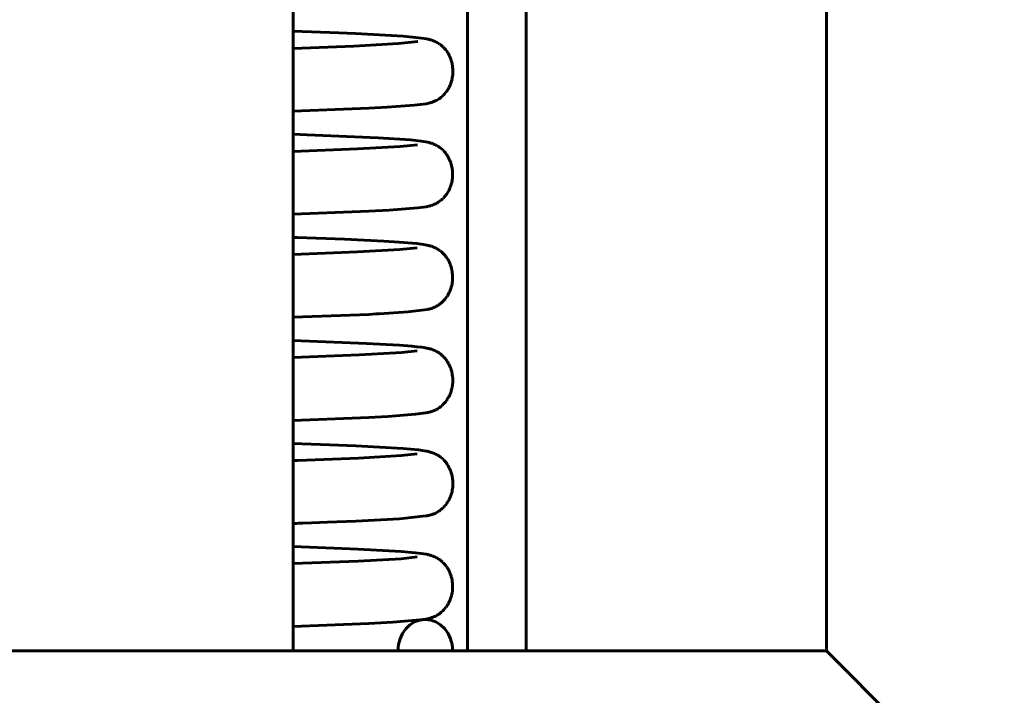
# Model space of a CAD drawing. Header units: millimetres. Extents: x 67 to 136, y 118 to 246.
# Tile 9 of 11: x 111 to 127, y 209 to 220. Entities that reach past the tile are written whole.
import ezdxf

# ---------------------------------------------------------------- set-up
doc = ezdxf.new("R2010")
doc.units = ezdxf.units.MM
doc.linetypes.add('K5LT_BASIC', pattern=[0])
doc.layers.add('Системный слой (1)', color=7, linetype='Continuous', true_color=0x6c6c6c)

# ---------------------------------------------------------------- blocks, each defined once
blk = doc.blocks.new('U8')
at = {"layer": 'Системный слой (1)', "color": 143, "linetype": 'K5LT_BASIC', "lineweight": 60, "true_color": 0x33acca}
for p, q in [((116.78, 215.063), (115.615, 215.109)), ((117.307, 215.033), (116.78, 215.063)), ((117.5, 215.018), (117.307, 215.033)), ((117.58, 215.01), (117.5, 215.018)), ((117.657, 215), (117.58, 215.01)), ((117.692, 214.995), (117.657, 215)), ((117.735, 214.988), (117.692, 214.995)), ((117.747, 214.985), (117.735, 214.988)), ((117.763, 214.981), (117.747, 214.985)), ((117.771, 214.98), (117.763, 214.981)), ((117.775, 214.979), (117.771, 214.98)), ((117.778, 214.978), (117.775, 214.979)), ((117.784, 214.976), (117.778, 214.978)), ((117.796, 214.973), (117.784, 214.976)), ((117.808, 214.969), (117.796, 214.973)), ((117.815, 214.967), (117.808, 214.969)), ((117.818, 214.966), (117.815, 214.967)), ((117.82, 214.965), (117.818, 214.966)), ((117.821, 214.965), (117.82, 214.965)), ((117.824, 214.964), (117.821, 214.965)), ((117.827, 214.963), (117.824, 214.964)), ((117.829, 214.962), (117.827, 214.963)), ((117.831, 214.961), (117.829, 214.962)), ((117.834, 214.96), (117.831, 214.961)), ((117.839, 214.959), (117.834, 214.96)), ((117.844, 214.956), (117.839, 214.959)), ((117.847, 214.955), (117.844, 214.956)), ((117.849, 214.955), (117.847, 214.955)), ((117.849, 214.954), (117.849, 214.955)), ((117.866, 214.947), (117.849, 214.954)), ((117.88, 214.941), (117.866, 214.947)), ((117.887, 214.937), (117.88, 214.941)), ((117.891, 214.935), (117.887, 214.937)), ((117.893, 214.934), (117.891, 214.935)), ((117.894, 214.933), (117.893, 214.934)), ((117.911, 214.924), (117.894, 214.933)), ((117.925, 214.915), (117.911, 214.924)), ((117.933, 214.91), (117.925, 214.915)), ((117.937, 214.907), (117.933, 214.91)), ((117.939, 214.906), (117.937, 214.907)), ((117.94, 214.905), (117.939, 214.906)), ((117.956, 214.894), (117.94, 214.905)), ((117.97, 214.883), (117.956, 214.894)), ((117.977, 214.877), (117.97, 214.883)), ((117.981, 214.874), (117.977, 214.877)), ((117.982, 214.872), (117.981, 214.874)), ((117.983, 214.871), (117.982, 214.872)), ((117.996, 214.859), (117.983, 214.871)), ((118.01, 214.846), (117.996, 214.859)), ((118.017, 214.838), (118.01, 214.846)), ((118.02, 214.835), (118.017, 214.838)), ((118.022, 214.833), (118.02, 214.835)), ((118.023, 214.832), (118.022, 214.833)), ((118.034, 214.819), (118.023, 214.832)), ((118.047, 214.802), (118.034, 214.819)), ((118.053, 214.793), (118.047, 214.802)), ((118.056, 214.789), (118.053, 214.793)), ((118.058, 214.787), (118.056, 214.789)), ((118.059, 214.786), (118.058, 214.787)), ((118.07, 214.769), (118.059, 214.786)), ((118.081, 214.749), (118.07, 214.769)), ((118.087, 214.739), (118.081, 214.749)), ((118.09, 214.734), (118.087, 214.739)), ((118.091, 214.731), (118.09, 214.734)), ((118.092, 214.73), (118.091, 214.731)), ((118.101, 214.71), (118.092, 214.73)), ((118.112, 214.686), (118.101, 214.71)), ((118.116, 214.674), (118.112, 214.686)), ((118.118, 214.668), (118.116, 214.674)), ((118.12, 214.665), (118.118, 214.668)), ((118.12, 214.663), (118.12, 214.665)), ((118.128, 214.64), (118.12, 214.663)), ((118.135, 214.614), (118.128, 214.64)), ((118.138, 214.601), (118.135, 214.614)), ((118.139, 214.594), (118.138, 214.601)), ((118.14, 214.591), (118.139, 214.594)), ((118.14, 214.589), (118.14, 214.591)), ((118.145, 214.564), (118.14, 214.589)), ((118.149, 214.537), (118.145, 214.564)), ((118.147, 214.389), (118.15, 214.414)), ((118.15, 214.524), (118.149, 214.537)), ((118.151, 214.517), (118.15, 214.524)), ((118.15, 214.414), (118.151, 214.437)), ((118.151, 214.514), (118.151, 214.517)), ((118.151, 214.512), (118.151, 214.514)), ((118.152, 214.487), (118.151, 214.512)), ((118.151, 214.437), (118.152, 214.438)), ((118.152, 214.461), (118.152, 214.487)), ((118.152, 214.448), (118.152, 214.461)), ((118.152, 214.441), (118.152, 214.448)), ((118.152, 214.438), (118.152, 214.441)), ((118.101, 214.238), (118.104, 214.243)), ((118.104, 214.243), (118.109, 214.255)), ((118.109, 214.255), (118.119, 214.279)), ((118.119, 214.279), (118.126, 214.3)), ((118.126, 214.302), (118.127, 214.305)), ((118.126, 214.3), (118.126, 214.302)), ((118.127, 214.305), (118.129, 214.311)), ((118.129, 214.311), (118.133, 214.323)), ((118.133, 214.323), (118.139, 214.347)), ((118.139, 214.347), (118.143, 214.366)), ((118.143, 214.368), (118.144, 214.371)), ((118.143, 214.366), (118.143, 214.368)), ((118.144, 214.371), (118.145, 214.377)), ((118.145, 214.377), (118.147, 214.389)), ((117.987, 214.078), (118.001, 214.093)), ((118.001, 214.093), (118.022, 214.116)), ((118.022, 214.116), (118.023, 214.117)), ((118.023, 214.117), (118.025, 214.119)), ((118.025, 214.119), (118.029, 214.124)), ((118.029, 214.124), (118.037, 214.134)), ((118.037, 214.134), (118.053, 214.155)), ((118.053, 214.155), (118.064, 214.17)), ((118.064, 214.17), (118.065, 214.172)), ((118.065, 214.172), (118.066, 214.174)), ((118.066, 214.174), (118.07, 214.18)), ((118.07, 214.18), (118.076, 214.19)), ((118.076, 214.19), (118.089, 214.213)), ((118.089, 214.213), (118.099, 214.233)), ((118.099, 214.233), (118.1, 214.235)), ((118.1, 214.235), (118.101, 214.238)), ((117.119, 213.901), (117.559, 213.935)), ((117.559, 213.935), (117.722, 213.957)), ((117.722, 213.957), (117.752, 213.962)), ((117.752, 213.962), (117.765, 213.965)), ((117.765, 213.965), (117.769, 213.966)), ((117.769, 213.966), (117.775, 213.968)), ((117.775, 213.968), (117.784, 213.97)), ((117.784, 213.97), (117.79, 213.972)), ((117.79, 213.972), (117.791, 213.972)), ((117.791, 213.972), (117.793, 213.972)), ((117.793, 213.972), (117.797, 213.973)), ((117.797, 213.973), (117.804, 213.976)), ((117.804, 213.976), (117.813, 213.978)), ((117.813, 213.978), (117.829, 213.984)), ((117.829, 213.984), (117.832, 213.985)), ((117.832, 213.985), (117.833, 213.985)), ((117.833, 213.985), (117.835, 213.985)), ((117.835, 213.985), (117.838, 213.987)), ((117.838, 213.987), (117.846, 213.99)), ((117.846, 213.99), (117.863, 213.997)), ((117.863, 213.997), (117.871, 214.001)), ((117.871, 214.001), (117.872, 214.001)), ((117.872, 214.001), (117.874, 214.002)), ((117.874, 214.002), (117.876, 214.003)), ((117.876, 214.003), (117.877, 214.003)), ((117.877, 214.003), (117.879, 214.004)), ((117.879, 214.004), (117.881, 214.005)), ((117.881, 214.005), (117.883, 214.006)), ((117.883, 214.006), (117.887, 214.008)), ((117.887, 214.008), (117.893, 214.011)), ((117.893, 214.011), (117.903, 214.017)), ((117.903, 214.017), (117.914, 214.023)), ((117.914, 214.023), (117.914, 214.024)), ((117.914, 214.024), (117.916, 214.024)), ((117.916, 214.024), (117.918, 214.026)), ((117.918, 214.026), (117.919, 214.026)), ((117.919, 214.026), (117.92, 214.027)), ((117.92, 214.027), (117.92, 214.027)), ((117.92, 214.027), (117.921, 214.027)), ((117.921, 214.028), (117.923, 214.029)), ((117.921, 214.027), (117.921, 214.028)), ((117.923, 214.029), (117.924, 214.03)), ((117.924, 214.03), (117.927, 214.031)), ((117.927, 214.031), (117.927, 214.032)), ((117.927, 214.032), (117.928, 214.032)), ((117.928, 214.032), (117.93, 214.034)), ((117.93, 214.034), (117.931, 214.034)), ((117.931, 214.034), (117.933, 214.035)), ((117.933, 214.035), (117.934, 214.036)), ((117.934, 214.036), (117.936, 214.038)), ((117.936, 214.038), (117.939, 214.04)), ((117.939, 214.04), (117.941, 214.041)), ((117.941, 214.041), (117.942, 214.042)), ((117.942, 214.042), (117.943, 214.043)), ((117.943, 214.043), (117.946, 214.044)), ((117.946, 214.044), (117.951, 214.048)), ((117.951, 214.048), (117.961, 214.056)), ((117.961, 214.056), (117.97, 214.063)), ((117.97, 214.063), (117.973, 214.066)), ((117.973, 214.066), (117.974, 214.067)), ((117.974, 214.067), (117.976, 214.069)), ((117.976, 214.069), (117.979, 214.072)), ((117.979, 214.072), (117.987, 214.078)), ((115.615, 213.837), (116.817, 213.885)), ((116.817, 213.885), (117.119, 213.901))]:
    blk.add_line(p, q, dxfattribs=at)
blk = doc.blocks.new('U12')
at = {"layer": 'Системный слой (1)', "color": 143, "linetype": 'K5LT_BASIC', "lineweight": 60, "true_color": 0x33acca}
for p, q in [((117.317, 218.194), (116.637, 218.155)), ((117.589, 218.223), (117.317, 218.194)), ((116.637, 218.155), (115.615, 218.116))]:
    blk.add_line(p, q, dxfattribs=at)
blk = doc.blocks.new('U15')
at = {"layer": 'Системный слой (1)', "color": 143, "linetype": 'K5LT_BASIC', "lineweight": 60, "true_color": 0x33acca}
for p, q in [((116.578, 219.792), (115.615, 219.755)), ((117.287, 219.831), (116.578, 219.792)), ((117.595, 219.863), (117.287, 219.831)), ((117.589, 219.862), (117.595, 219.863))]:
    blk.add_line(p, q, dxfattribs=at)
blk = doc.blocks.new('U20')
at = {"layer": 'Системный слой (1)', "color": 143, "linetype": 'K5LT_BASIC', "lineweight": 60, "true_color": 0x33acca}
for p, q in [((117.588, 213.304), (117.337, 213.278)), ((115.629, 213.199), (115.615, 213.198)), ((115.643, 213.199), (115.629, 213.199)), ((115.688, 213.201), (115.643, 213.199)), ((116.654, 213.238), (115.688, 213.201)), ((117.337, 213.278), (116.654, 213.238))]:
    blk.add_line(p, q, dxfattribs=at)
blk = doc.blocks.new('U22')
at = {"layer": 'Системный слой (1)', "color": 143, "linetype": 'K5LT_BASIC', "lineweight": 60, "true_color": 0x33acca}
for p, q in [((116.661, 214.878), (115.615, 214.837)), ((117.34, 214.917), (116.661, 214.878)), ((117.584, 214.943), (117.34, 214.917))]:
    blk.add_line(p, q, dxfattribs=at)
blk = doc.blocks.new('U23')
at = {"layer": 'Системный слой (1)', "color": 143, "linetype": 'K5LT_BASIC', "lineweight": 60, "true_color": 0x33acca}
for p, q in [((115.837, 218.38), (115.615, 218.388)), ((116.964, 218.333), (115.837, 218.38)), ((117.478, 218.298), (116.964, 218.333)), ((117.649, 218.279), (117.478, 218.298)), ((117.72, 218.268), (117.649, 218.279)), ((117.756, 218.261), (117.72, 218.268)), ((117.775, 218.256), (117.756, 218.261)), ((117.785, 218.253), (117.775, 218.256)), ((117.79, 218.252), (117.785, 218.253)), ((117.792, 218.251), (117.79, 218.252)), ((117.793, 218.251), (117.792, 218.251)), ((117.8, 218.249), (117.793, 218.251)), ((117.814, 218.245), (117.8, 218.249)), ((117.825, 218.241), (117.814, 218.245)), ((117.832, 218.238), (117.825, 218.241)), ((117.835, 218.237), (117.832, 218.238)), ((117.837, 218.236), (117.835, 218.237)), ((117.838, 218.236), (117.837, 218.236)), ((117.839, 218.235), (117.838, 218.236)), ((117.842, 218.234), (117.839, 218.235)), ((117.844, 218.234), (117.842, 218.234)), ((117.846, 218.233), (117.844, 218.234)), ((117.848, 218.232), (117.846, 218.233)), ((117.852, 218.23), (117.848, 218.232)), ((117.858, 218.228), (117.852, 218.23)), ((117.86, 218.227), (117.858, 218.228)), ((117.862, 218.226), (117.86, 218.227)), ((117.878, 218.218), (117.862, 218.226)), ((117.862, 218.226), (117.862, 218.226)), ((117.892, 218.211), (117.878, 218.218)), ((117.9, 218.207), (117.892, 218.211)), ((117.904, 218.205), (117.9, 218.207)), ((117.906, 218.203), (117.904, 218.205)), ((117.907, 218.203), (117.906, 218.203)), ((117.924, 218.193), (117.907, 218.203)), ((117.938, 218.183), (117.924, 218.193)), ((117.946, 218.178), (117.938, 218.183)), ((117.949, 218.175), (117.946, 218.178)), ((117.951, 218.173), (117.949, 218.175)), ((117.952, 218.173), (117.951, 218.173)), ((117.967, 218.161), (117.952, 218.173)), ((117.981, 218.149), (117.967, 218.161)), ((117.989, 218.142), (117.981, 218.149)), ((117.992, 218.139), (117.989, 218.142)), ((117.994, 218.137), (117.992, 218.139)), ((117.995, 218.136), (117.994, 218.137)), ((118.009, 218.123), (117.995, 218.136)), ((118.022, 218.108), (118.009, 218.123)), ((118.029, 218.1), (118.022, 218.108)), ((118.032, 218.096), (118.029, 218.1)), ((118.034, 218.094), (118.032, 218.096)), ((118.035, 218.093), (118.034, 218.094)), ((118.046, 218.079), (118.035, 218.093)), ((118.058, 218.062), (118.046, 218.079)), ((118.064, 218.052), (118.058, 218.062)), ((118.067, 218.048), (118.064, 218.052)), ((118.069, 218.045), (118.067, 218.048)), ((118.069, 218.044), (118.069, 218.045)), ((118.08, 218.026), (118.069, 218.044)), ((118.091, 218.005), (118.08, 218.026)), ((118.097, 217.994), (118.091, 218.005)), ((118.099, 217.988), (118.097, 217.994)), ((118.101, 217.985), (118.099, 217.988)), ((118.101, 217.984), (118.101, 217.985)), ((118.11, 217.963), (118.101, 217.984)), ((118.119, 217.938), (118.11, 217.963)), ((118.123, 217.926), (118.119, 217.938)), ((118.125, 217.919), (118.123, 217.926)), ((118.126, 217.916), (118.125, 217.919)), ((118.127, 217.914), (118.126, 217.916)), ((118.133, 217.89), (118.127, 217.914)), ((118.139, 217.863), (118.133, 217.89)), ((118.142, 217.85), (118.139, 217.863)), ((118.143, 217.843), (118.142, 217.85)), ((118.143, 217.84), (118.143, 217.843)), ((118.144, 217.838), (118.143, 217.84)), ((118.147, 217.813), (118.144, 217.838)), ((118.145, 217.666), (118.147, 217.688)), ((118.149, 217.786), (118.147, 217.813)), ((118.147, 217.689), (118.148, 217.692)), ((118.147, 217.688), (118.147, 217.689)), ((118.148, 217.699), (118.149, 217.711)), ((118.148, 217.692), (118.148, 217.699)), ((118.15, 217.773), (118.149, 217.786)), ((118.149, 217.711), (118.15, 217.737)), ((118.15, 217.766), (118.15, 217.773)), ((118.15, 217.763), (118.15, 217.766)), ((118.15, 217.761), (118.15, 217.763)), ((118.15, 217.737), (118.15, 217.761)), ((118.104, 217.527), (118.113, 217.548)), ((118.113, 217.548), (118.114, 217.55)), ((118.114, 217.55), (118.115, 217.553)), ((118.115, 217.553), (118.117, 217.559)), ((118.117, 217.559), (118.121, 217.571)), ((118.121, 217.571), (118.129, 217.595)), ((118.129, 217.595), (118.135, 217.617)), ((118.135, 217.619), (118.136, 217.622)), ((118.135, 217.617), (118.135, 217.619)), ((118.136, 217.622), (118.138, 217.628)), ((118.138, 217.628), (118.14, 217.641)), ((118.14, 217.641), (118.145, 217.666)), ((118.002, 217.373), (118.006, 217.377)), ((118.006, 217.377), (118.013, 217.385)), ((118.013, 217.385), (118.028, 217.402)), ((118.028, 217.402), (118.045, 217.424)), ((118.045, 217.425), (118.047, 217.427)), ((118.045, 217.424), (118.045, 217.425)), ((118.047, 217.427), (118.051, 217.432)), ((118.051, 217.432), (118.058, 217.443)), ((118.058, 217.443), (118.072, 217.465)), ((118.072, 217.465), (118.082, 217.483)), ((118.082, 217.483), (118.083, 217.484)), ((118.083, 217.484), (118.085, 217.487)), ((118.085, 217.487), (118.088, 217.492)), ((118.088, 217.492), (118.094, 217.504)), ((118.094, 217.504), (118.104, 217.527)), ((117.597, 217.217), (117.731, 217.236)), ((117.731, 217.236), (117.772, 217.245)), ((117.772, 217.245), (117.781, 217.247)), ((117.781, 217.247), (117.795, 217.251)), ((117.795, 217.251), (117.81, 217.256)), ((117.81, 217.256), (117.814, 217.257)), ((117.814, 217.257), (117.822, 217.259)), ((117.822, 217.259), (117.834, 217.263)), ((117.834, 217.263), (117.853, 217.271)), ((117.853, 217.271), (117.889, 217.288)), ((117.889, 217.288), (117.89, 217.288)), ((117.89, 217.288), (117.891, 217.289)), ((117.891, 217.289), (117.895, 217.291)), ((117.895, 217.291), (117.9, 217.294)), ((117.9, 217.294), (117.908, 217.299)), ((117.908, 217.299), (117.921, 217.307)), ((117.921, 217.307), (117.943, 217.322)), ((117.943, 217.322), (117.945, 217.323)), ((117.945, 217.323), (117.946, 217.324)), ((117.946, 217.324), (117.948, 217.325)), ((117.948, 217.325), (117.951, 217.328)), ((117.951, 217.328), (117.959, 217.334)), ((117.959, 217.334), (117.962, 217.337)), ((117.962, 217.337), (117.963, 217.337)), ((117.963, 217.337), (117.964, 217.338)), ((117.964, 217.338), (117.967, 217.341)), ((117.967, 217.341), (117.973, 217.345)), ((117.973, 217.345), (117.984, 217.356)), ((117.984, 217.356), (117.998, 217.369)), ((117.998, 217.369), (117.999, 217.371)), ((117.999, 217.371), (118, 217.371)), ((118, 217.371), (118.002, 217.373)), ((115.615, 217.116), (116.819, 217.164)), ((116.819, 217.164), (117.141, 217.181)), ((117.141, 217.181), (117.597, 217.217))]:
    blk.add_line(p, q, dxfattribs=at)
blk = doc.blocks.new('U28')
at = {"layer": 'Системный слой (1)', "color": 143, "linetype": 'K5LT_BASIC', "lineweight": 60, "true_color": 0x33acca}
for p, q in [((115.622, 216.748), (115.615, 216.748)), ((115.636, 216.747), (115.622, 216.748)), ((115.646, 216.747), (115.636, 216.747)), ((115.652, 216.747), (115.646, 216.747)), ((115.656, 216.747), (115.652, 216.747)), ((115.659, 216.747), (115.656, 216.747)), ((115.66, 216.747), (115.659, 216.747)), ((115.664, 216.747), (115.66, 216.747)), ((115.666, 216.746), (115.664, 216.747)), ((115.672, 216.746), (115.666, 216.746)), ((115.682, 216.746), (115.672, 216.746)), ((116.431, 216.718), (115.682, 216.746)), ((117.058, 216.688), (116.431, 216.718)), ((117.299, 216.673), (117.058, 216.688)), ((117.583, 216.649), (117.299, 216.673)), ((117.689, 216.634), (117.583, 216.649)), ((117.737, 216.626), (117.689, 216.634)), ((117.762, 216.62), (117.737, 216.626)), ((117.775, 216.617), (117.762, 216.62)), ((117.782, 216.615), (117.775, 216.617)), ((117.786, 216.614), (117.782, 216.615)), ((117.789, 216.613), (117.786, 216.614)), ((117.796, 216.611), (117.789, 216.613)), ((117.812, 216.606), (117.796, 216.611)), ((117.822, 216.603), (117.812, 216.606)), ((117.827, 216.601), (117.822, 216.603)), ((117.83, 216.6), (117.827, 216.601)), ((117.832, 216.599), (117.83, 216.6)), ((117.834, 216.598), (117.832, 216.599)), ((117.832, 216.599), (117.832, 216.599)), ((117.835, 216.598), (117.834, 216.598)), ((117.837, 216.597), (117.835, 216.598)), ((117.838, 216.597), (117.837, 216.597)), ((117.837, 216.597), (117.837, 216.597)), ((117.838, 216.596), (117.838, 216.597)), ((117.838, 216.597), (117.838, 216.597)), ((117.839, 216.596), (117.838, 216.596)), ((117.84, 216.596), (117.839, 216.596)), ((117.842, 216.595), (117.84, 216.596)), ((117.843, 216.595), (117.842, 216.595)), ((117.844, 216.594), (117.843, 216.595)), ((117.861, 216.587), (117.844, 216.594)), ((117.875, 216.581), (117.861, 216.587)), ((117.882, 216.577), (117.875, 216.581)), ((117.886, 216.575), (117.882, 216.577)), ((117.888, 216.574), (117.886, 216.575)), ((117.889, 216.573), (117.888, 216.574)), ((117.906, 216.564), (117.889, 216.573)), ((117.921, 216.555), (117.906, 216.564)), ((117.928, 216.55), (117.921, 216.555)), ((117.932, 216.547), (117.928, 216.55)), ((117.934, 216.546), (117.932, 216.547)), ((117.935, 216.545), (117.934, 216.546)), ((117.951, 216.534), (117.935, 216.545)), ((117.965, 216.523), (117.951, 216.534)), ((117.972, 216.517), (117.965, 216.523)), ((117.976, 216.514), (117.972, 216.517)), ((117.978, 216.512), (117.976, 216.514)), ((117.992, 216.499), (117.978, 216.512)), ((117.978, 216.512), (117.978, 216.512)), ((118.006, 216.486), (117.992, 216.499)), ((118.012, 216.479), (118.006, 216.486)), ((118.016, 216.475), (118.012, 216.479)), ((118.018, 216.473), (118.016, 216.475)), ((118.018, 216.472), (118.018, 216.473)), ((118.03, 216.459), (118.018, 216.472)), ((118.043, 216.443), (118.03, 216.459)), ((118.049, 216.434), (118.043, 216.443)), ((118.052, 216.43), (118.049, 216.434)), ((118.054, 216.427), (118.052, 216.43)), ((118.054, 216.426), (118.054, 216.427)), ((118.066, 216.409), (118.054, 216.426)), ((118.078, 216.389), (118.066, 216.409)), ((118.083, 216.379), (118.078, 216.389)), ((118.086, 216.373), (118.083, 216.379)), ((118.088, 216.371), (118.086, 216.373)), ((118.088, 216.369), (118.088, 216.371)), ((118.098, 216.35), (118.088, 216.369)), ((118.108, 216.327), (118.098, 216.35)), ((118.112, 216.315), (118.108, 216.327)), ((118.115, 216.308), (118.112, 216.315)), ((118.116, 216.305), (118.115, 216.308)), ((118.116, 216.304), (118.116, 216.305)), ((118.124, 216.28), (118.116, 216.304)), ((118.131, 216.254), (118.124, 216.28)), ((118.134, 216.241), (118.131, 216.254)), ((118.136, 216.234), (118.134, 216.241)), ((118.137, 216.231), (118.136, 216.234)), ((118.137, 216.229), (118.137, 216.231)), ((118.142, 216.204), (118.137, 216.229)), ((118.145, 216.177), (118.142, 216.204)), ((118.147, 216.164), (118.145, 216.177)), ((118.147, 216.157), (118.147, 216.164)), ((118.148, 216.154), (118.147, 216.157)), ((118.148, 216.152), (118.148, 216.154)), ((118.149, 216.126), (118.148, 216.152)), ((118.149, 216.1), (118.149, 216.126)), ((118.129, 215.961), (118.135, 215.985)), ((118.135, 215.985), (118.14, 216.005)), ((118.14, 216.01), (118.141, 216.016)), ((118.14, 216.007), (118.14, 216.01)), ((118.14, 216.005), (118.14, 216.007)), ((118.141, 216.016), (118.143, 216.028)), ((118.143, 216.028), (118.146, 216.053)), ((118.146, 216.053), (118.148, 216.076)), ((118.148, 216.081), (118.149, 216.087)), ((118.148, 216.077), (118.148, 216.081)), ((118.148, 216.076), (118.148, 216.077)), ((118.149, 216.087), (118.149, 216.1)), ((118.048, 215.792), (118.06, 215.808)), ((118.06, 215.808), (118.061, 215.81)), ((118.061, 215.81), (118.062, 215.812)), ((118.062, 215.812), (118.066, 215.818)), ((118.066, 215.818), (118.072, 215.828)), ((118.072, 215.828), (118.085, 215.851)), ((118.085, 215.851), (118.095, 215.871)), ((118.095, 215.871), (118.096, 215.873)), ((118.096, 215.873), (118.097, 215.876)), ((118.097, 215.876), (118.1, 215.881)), ((118.1, 215.881), (118.105, 215.893)), ((118.105, 215.893), (118.115, 215.917)), ((118.115, 215.917), (118.122, 215.938)), ((118.122, 215.938), (118.123, 215.94)), ((118.123, 215.94), (118.124, 215.943)), ((118.124, 215.943), (118.126, 215.949)), ((118.126, 215.949), (118.129, 215.961)), ((117.891, 215.651), (117.895, 215.653)), ((117.895, 215.653), (117.904, 215.658)), ((117.904, 215.658), (117.915, 215.665)), ((117.915, 215.665), (117.916, 215.665)), ((117.916, 215.665), (117.918, 215.667)), ((117.918, 215.667), (117.921, 215.669)), ((117.921, 215.669), (117.928, 215.673)), ((117.928, 215.673), (117.944, 215.684)), ((117.944, 215.684), (117.97, 215.706)), ((117.97, 215.706), (117.971, 215.707)), ((117.971, 215.707), (117.974, 215.709)), ((117.974, 215.709), (117.978, 215.713)), ((117.978, 215.713), (117.988, 215.722)), ((117.988, 215.722), (118.007, 215.741)), ((118.007, 215.741), (118.018, 215.753)), ((118.018, 215.753), (118.019, 215.754)), ((118.019, 215.754), (118.021, 215.757)), ((118.021, 215.757), (118.025, 215.761)), ((118.025, 215.761), (118.033, 215.771)), ((118.033, 215.771), (118.048, 215.792)), ((115.615, 215.477), (116.821, 215.524)), ((116.821, 215.524), (116.929, 215.53)), ((116.929, 215.53), (116.982, 215.532)), ((116.982, 215.532), (117.442, 215.563)), ((117.442, 215.563), (117.744, 215.6)), ((117.744, 215.6), (117.75, 215.602)), ((117.75, 215.602), (117.76, 215.604)), ((117.76, 215.604), (117.776, 215.608)), ((117.776, 215.608), (117.79, 215.611)), ((117.79, 215.611), (117.798, 215.614)), ((117.798, 215.614), (117.814, 215.618)), ((117.814, 215.618), (117.823, 215.621)), ((117.823, 215.621), (117.828, 215.623)), ((117.828, 215.623), (117.83, 215.624)), ((117.828, 215.623), (117.828, 215.623)), ((117.83, 215.624), (117.832, 215.625)), ((117.832, 215.625), (117.834, 215.625)), ((117.834, 215.625), (117.837, 215.627)), ((117.837, 215.627), (117.842, 215.628)), ((117.842, 215.628), (117.849, 215.631)), ((117.849, 215.631), (117.861, 215.636)), ((117.861, 215.636), (117.865, 215.638)), ((117.865, 215.638), (117.866, 215.639)), ((117.865, 215.638), (117.865, 215.638)), ((117.866, 215.639), (117.868, 215.64)), ((117.868, 215.64), (117.869, 215.64)), ((117.869, 215.64), (117.87, 215.64)), ((117.87, 215.64), (117.87, 215.641)), ((117.87, 215.641), (117.871, 215.641)), ((117.871, 215.641), (117.871, 215.641)), ((117.871, 215.641), (117.872, 215.641)), ((117.872, 215.641), (117.873, 215.642)), ((117.873, 215.642), (117.875, 215.643)), ((117.875, 215.643), (117.876, 215.643)), ((117.876, 215.643), (117.877, 215.644)), ((117.876, 215.643), (117.876, 215.643)), ((117.877, 215.644), (117.879, 215.645)), ((117.879, 215.645), (117.882, 215.646)), ((117.882, 215.646), (117.885, 215.648)), ((117.885, 215.648), (117.887, 215.649)), ((117.887, 215.649), (117.888, 215.649)), ((117.888, 215.649), (117.889, 215.65)), ((117.888, 215.649), (117.888, 215.649)), ((117.889, 215.65), (117.891, 215.651))]:
    blk.add_line(p, q, dxfattribs=at)
blk = doc.blocks.new('U30')
at = {"layer": 'Системный слой (1)', "color": 143, "linetype": 'K5LT_BASIC', "lineweight": 60, "true_color": 0x33acca}
for p, q in [((116.636, 216.516), (115.615, 216.477)), ((117.312, 216.554), (116.636, 216.516)), ((117.588, 216.584), (117.312, 216.554))]:
    blk.add_line(p, q, dxfattribs=at)
blk = doc.blocks.new('U40')
at = {"layer": 'Системный слой (1)', "color": 143, "linetype": 'K5LT_BASIC', "lineweight": 60, "true_color": 0x33acca}
for p, q in [((116.335, 213.444), (115.615, 213.47)), ((116.609, 213.432), (116.335, 213.444)), ((117.364, 213.389), (116.609, 213.432)), ((117.605, 213.367), (117.364, 213.389)), ((117.698, 213.354), (117.605, 213.367)), ((117.741, 213.346), (117.698, 213.354)), ((117.754, 213.344), (117.741, 213.346)), ((117.771, 213.34), (117.754, 213.344)), ((117.779, 213.338), (117.771, 213.34)), ((117.783, 213.337), (117.779, 213.338)), ((117.787, 213.336), (117.783, 213.337)), ((117.795, 213.333), (117.787, 213.336)), ((117.811, 213.329), (117.795, 213.333)), ((117.819, 213.326), (117.811, 213.329)), ((117.824, 213.324), (117.819, 213.326)), ((117.827, 213.323), (117.824, 213.324)), ((117.828, 213.323), (117.827, 213.323)), ((117.832, 213.322), (117.828, 213.323)), ((117.828, 213.323), (117.828, 213.323)), ((117.834, 213.321), (117.832, 213.322)), ((117.837, 213.32), (117.834, 213.321)), ((117.842, 213.318), (117.837, 213.32)), ((117.85, 213.315), (117.842, 213.318)), ((117.856, 213.312), (117.85, 213.315)), ((117.859, 213.311), (117.856, 213.312)), ((117.861, 213.31), (117.859, 213.311)), ((117.878, 213.302), (117.861, 213.31)), ((117.861, 213.31), (117.861, 213.31)), ((117.892, 213.295), (117.878, 213.302)), ((117.9, 213.291), (117.892, 213.295)), ((117.904, 213.289), (117.9, 213.291)), ((117.906, 213.288), (117.904, 213.289)), ((117.907, 213.287), (117.906, 213.288)), ((117.923, 213.277), (117.907, 213.287)), ((117.937, 213.268), (117.923, 213.277)), ((117.945, 213.263), (117.937, 213.268)), ((117.949, 213.26), (117.945, 213.263)), ((117.951, 213.258), (117.949, 213.26)), ((117.952, 213.258), (117.951, 213.258)), ((117.967, 213.246), (117.952, 213.258)), ((117.981, 213.234), (117.967, 213.246)), ((117.988, 213.228), (117.981, 213.234)), ((117.992, 213.224), (117.988, 213.228)), ((117.994, 213.223), (117.992, 213.224)), ((117.995, 213.222), (117.994, 213.223)), ((118.009, 213.208), (117.995, 213.222)), ((118.022, 213.194), (118.009, 213.208)), ((118.029, 213.186), (118.022, 213.194)), ((118.032, 213.182), (118.029, 213.186)), ((118.034, 213.18), (118.032, 213.182)), ((118.035, 213.179), (118.034, 213.18)), ((118.046, 213.165), (118.035, 213.179)), ((118.059, 213.148), (118.046, 213.165)), ((118.065, 213.139), (118.059, 213.148)), ((118.068, 213.134), (118.065, 213.139)), ((118.069, 213.132), (118.068, 213.134)), ((118.07, 213.131), (118.069, 213.132)), ((118.08, 213.114), (118.07, 213.131)), ((118.092, 213.093), (118.08, 213.114)), ((118.097, 213.082), (118.092, 213.093)), ((118.1, 213.076), (118.097, 213.082)), ((118.101, 213.073), (118.1, 213.076)), ((118.102, 213.072), (118.101, 213.073)), ((118.111, 213.051), (118.102, 213.072)), ((118.12, 213.026), (118.111, 213.051)), ((118.125, 213.014), (118.12, 213.026)), ((118.127, 213.008), (118.125, 213.014)), ((118.128, 213.004), (118.127, 213.008)), ((118.128, 213.003), (118.128, 213.004)), ((118.135, 212.979), (118.128, 213.003)), ((118.141, 212.952), (118.135, 212.979)), ((118.144, 212.939), (118.141, 212.952)), ((118.145, 212.932), (118.144, 212.939)), ((118.146, 212.929), (118.145, 212.932)), ((118.146, 212.927), (118.146, 212.929)), ((118.15, 212.902), (118.146, 212.927)), ((118.152, 212.875), (118.15, 212.902)), ((118.153, 212.862), (118.152, 212.875)), ((118.153, 212.855), (118.153, 212.862)), ((118.154, 212.852), (118.153, 212.855)), ((118.154, 212.85), (118.154, 212.852)), ((118.154, 212.826), (118.154, 212.85)), ((118.127, 212.659), (118.135, 212.684)), ((118.135, 212.684), (118.14, 212.706)), ((118.14, 212.706), (118.141, 212.708)), ((118.141, 212.711), (118.143, 212.717)), ((118.141, 212.708), (118.141, 212.711)), ((118.143, 212.717), (118.145, 212.73)), ((118.145, 212.73), (118.149, 212.755)), ((118.149, 212.755), (118.151, 212.776)), ((118.151, 212.776), (118.152, 212.778)), ((118.152, 212.787), (118.153, 212.8)), ((118.152, 212.781), (118.152, 212.787)), ((118.152, 212.778), (118.152, 212.781)), ((118.153, 212.8), (118.154, 212.826)), ((118.054, 212.514), (118.058, 212.519)), ((118.058, 212.519), (118.065, 212.529)), ((118.065, 212.529), (118.078, 212.551)), ((118.078, 212.551), (118.089, 212.571)), ((118.089, 212.571), (118.09, 212.572)), ((118.09, 212.572), (118.092, 212.575)), ((118.092, 212.575), (118.094, 212.581)), ((118.094, 212.581), (118.1, 212.592)), ((118.1, 212.592), (118.111, 212.616)), ((118.111, 212.616), (118.119, 212.636)), ((118.119, 212.636), (118.12, 212.638)), ((118.12, 212.638), (118.121, 212.641)), ((118.121, 212.641), (118.123, 212.647)), ((118.123, 212.647), (118.127, 212.659)), ((117.874, 212.361), (117.88, 212.364)), ((117.88, 212.364), (117.889, 212.368)), ((117.889, 212.368), (117.904, 212.376)), ((117.904, 212.376), (117.929, 212.392)), ((117.929, 212.392), (117.931, 212.393)), ((117.931, 212.393), (117.932, 212.394)), ((117.932, 212.394), (117.934, 212.395)), ((117.934, 212.395), (117.939, 212.398)), ((117.939, 212.398), (117.948, 212.405)), ((117.948, 212.405), (117.957, 212.411)), ((117.957, 212.412), (117.959, 212.413)), ((117.957, 212.411), (117.957, 212.412)), ((117.959, 212.413), (117.962, 212.416)), ((117.962, 212.416), (117.969, 212.422)), ((117.969, 212.422), (117.983, 212.434)), ((117.983, 212.434), (118.008, 212.458)), ((118.008, 212.458), (118.009, 212.459)), ((118.009, 212.459), (118.011, 212.461)), ((118.011, 212.461), (118.015, 212.466)), ((118.015, 212.466), (118.024, 212.475)), ((118.024, 212.475), (118.04, 212.496)), ((118.04, 212.496), (118.051, 212.51)), ((118.051, 212.51), (118.052, 212.511)), ((118.052, 212.511), (118.054, 212.514)), ((115.769, 212.203), (115.903, 212.208)), ((115.903, 212.208), (116.157, 212.217)), ((116.157, 212.217), (116.612, 212.236)), ((116.612, 212.236), (117.304, 212.274)), ((117.304, 212.274), (117.724, 212.317)), ((117.724, 212.317), (117.726, 212.317)), ((117.726, 212.317), (117.727, 212.317)), ((117.727, 212.317), (117.728, 212.318)), ((117.728, 212.318), (117.731, 212.318)), ((117.731, 212.318), (117.737, 212.319)), ((117.737, 212.319), (117.741, 212.32)), ((117.741, 212.32), (117.753, 212.322)), ((117.753, 212.322), (117.768, 212.326)), ((117.768, 212.326), (117.772, 212.327)), ((117.772, 212.327), (117.778, 212.328)), ((117.778, 212.328), (117.788, 212.331)), ((117.788, 212.331), (117.79, 212.331)), ((117.79, 212.331), (117.791, 212.332)), ((117.791, 212.332), (117.794, 212.332)), ((117.794, 212.332), (117.798, 212.333)), ((117.798, 212.333), (117.805, 212.335)), ((117.805, 212.335), (117.809, 212.336)), ((117.809, 212.336), (117.814, 212.338)), ((117.814, 212.338), (117.822, 212.34)), ((117.822, 212.34), (117.835, 212.345)), ((117.835, 212.345), (117.857, 212.353)), ((117.857, 212.353), (117.869, 212.359)), ((117.869, 212.359), (117.871, 212.36)), ((117.871, 212.36), (117.874, 212.361)), ((115.615, 212.198), (115.62, 212.198)), ((115.62, 212.198), (115.623, 212.198)), ((115.623, 212.198), (115.625, 212.199)), ((115.625, 212.199), (115.626, 212.199)), ((115.626, 212.199), (115.626, 212.199)), ((115.626, 212.199), (115.627, 212.199)), ((115.627, 212.199), (115.628, 212.199)), ((115.628, 212.199), (115.63, 212.199)), ((115.63, 212.199), (115.632, 212.199)), ((115.632, 212.199), (115.633, 212.199)), ((115.633, 212.199), (115.635, 212.199)), ((115.635, 212.199), (115.64, 212.199)), ((115.64, 212.199), (115.648, 212.199)), ((115.648, 212.199), (115.666, 212.2)), ((115.666, 212.2), (115.701, 212.201)), ((115.701, 212.201), (115.769, 212.203))]:
    blk.add_line(p, q, dxfattribs=at)
blk = doc.blocks.new('U47')
at = {"layer": 'Системный слой (1)', "color": 143, "linetype": 'K5LT_BASIC', "lineweight": 60, "true_color": 0x33acca}
for p, q in [((116.34, 220.001), (115.615, 220.027)), ((116.606, 219.989), (116.34, 220.001)), ((117.364, 219.947), (116.606, 219.989)), ((117.606, 219.925), (117.364, 219.947)), ((117.699, 219.912), (117.606, 219.925)), ((117.742, 219.904), (117.699, 219.912)), ((117.745, 219.903), (117.742, 219.904)), ((117.767, 219.899), (117.745, 219.903)), ((117.778, 219.896), (117.767, 219.899)), ((117.783, 219.894), (117.778, 219.896)), ((117.786, 219.894), (117.783, 219.894)), ((117.792, 219.892), (117.786, 219.894)), ((117.805, 219.888), (117.792, 219.892)), ((117.816, 219.885), (117.805, 219.888)), ((117.823, 219.883), (117.816, 219.885)), ((117.826, 219.881), (117.823, 219.883)), ((117.828, 219.881), (117.826, 219.881)), ((117.829, 219.88), (117.828, 219.881)), ((117.831, 219.88), (117.829, 219.88)), ((117.834, 219.879), (117.831, 219.88)), ((117.836, 219.878), (117.834, 219.879)), ((117.838, 219.877), (117.836, 219.878)), ((117.841, 219.876), (117.838, 219.877)), ((117.847, 219.874), (117.841, 219.876)), ((117.852, 219.872), (117.847, 219.874)), ((117.855, 219.87), (117.852, 219.872)), ((117.857, 219.87), (117.855, 219.87)), ((117.857, 219.869), (117.857, 219.87)), ((117.874, 219.862), (117.857, 219.869)), ((117.888, 219.855), (117.874, 219.862)), ((117.895, 219.851), (117.888, 219.855)), ((117.899, 219.849), (117.895, 219.851)), ((117.901, 219.848), (117.899, 219.849)), ((117.902, 219.848), (117.901, 219.848)), ((117.919, 219.838), (117.902, 219.848)), ((117.933, 219.829), (117.919, 219.838)), ((117.941, 219.824), (117.933, 219.829)), ((117.945, 219.821), (117.941, 219.824)), ((117.947, 219.82), (117.945, 219.821)), ((117.947, 219.819), (117.947, 219.82)), ((117.966, 219.805), (117.947, 219.819)), ((117.978, 219.795), (117.966, 219.805)), ((117.985, 219.789), (117.978, 219.795)), ((117.988, 219.786), (117.985, 219.789)), ((117.99, 219.785), (117.988, 219.786)), ((117.991, 219.784), (117.99, 219.785)), ((117.998, 219.777), (117.991, 219.784)), ((118.011, 219.765), (117.998, 219.777)), ((118.017, 219.758), (118.011, 219.765)), ((118.02, 219.755), (118.017, 219.758)), ((118.021, 219.754), (118.02, 219.755)), ((118.022, 219.753), (118.021, 219.754)), ((118.028, 219.746), (118.022, 219.753)), ((118.04, 219.732), (118.028, 219.746)), ((118.046, 219.724), (118.04, 219.732)), ((118.048, 219.721), (118.046, 219.724)), ((118.05, 219.719), (118.048, 219.721)), ((118.051, 219.718), (118.05, 219.719)), ((118.057, 219.709), (118.051, 219.718)), ((118.068, 219.693), (118.057, 219.709)), ((118.073, 219.684), (118.068, 219.693)), ((118.076, 219.68), (118.073, 219.684)), ((118.077, 219.678), (118.076, 219.68)), ((118.078, 219.676), (118.077, 219.678)), ((118.083, 219.667), (118.078, 219.676)), ((118.094, 219.647), (118.083, 219.667)), ((118.099, 219.637), (118.094, 219.647)), ((118.101, 219.632), (118.099, 219.637)), ((118.103, 219.629), (118.101, 219.632)), ((118.103, 219.628), (118.103, 219.629)), ((118.112, 219.607), (118.103, 219.628)), ((118.122, 219.582), (118.112, 219.607)), ((118.126, 219.57), (118.122, 219.582)), ((118.128, 219.563), (118.126, 219.57)), ((118.129, 219.56), (118.128, 219.563)), ((118.129, 219.558), (118.129, 219.56)), ((118.136, 219.534), (118.129, 219.558)), ((118.142, 219.508), (118.136, 219.534)), ((118.145, 219.495), (118.142, 219.508)), ((118.146, 219.488), (118.145, 219.495)), ((118.147, 219.484), (118.146, 219.488)), ((118.147, 219.483), (118.147, 219.484)), ((118.15, 219.457), (118.147, 219.483)), ((118.153, 219.431), (118.15, 219.457)), ((118.154, 219.417), (118.153, 219.431)), ((118.154, 219.411), (118.154, 219.417)), ((118.154, 219.407), (118.154, 219.411)), ((118.134, 219.239), (118.14, 219.262)), ((118.14, 219.262), (118.141, 219.263)), ((118.141, 219.267), (118.143, 219.273)), ((118.141, 219.263), (118.141, 219.267)), ((118.143, 219.273), (118.145, 219.285)), ((118.145, 219.285), (118.149, 219.31)), ((118.149, 219.31), (118.152, 219.332)), ((118.152, 219.337), (118.153, 219.343)), ((118.152, 219.333), (118.152, 219.337)), ((118.152, 219.332), (118.152, 219.333)), ((118.153, 219.343), (118.154, 219.356)), ((118.154, 219.406), (118.154, 219.407)), ((118.154, 219.381), (118.154, 219.406)), ((118.154, 219.356), (118.154, 219.381)), ((118.064, 219.086), (118.078, 219.107)), ((118.078, 219.107), (118.089, 219.127)), ((118.089, 219.128), (118.091, 219.131)), ((118.089, 219.127), (118.089, 219.128)), ((118.091, 219.131), (118.094, 219.136)), ((118.094, 219.136), (118.1, 219.148)), ((118.1, 219.148), (118.11, 219.171)), ((118.11, 219.171), (118.119, 219.192)), ((118.119, 219.194), (118.12, 219.197)), ((118.119, 219.192), (118.119, 219.194)), ((118.12, 219.197), (118.123, 219.203)), ((118.123, 219.203), (118.127, 219.215)), ((118.127, 219.215), (118.134, 219.239)), ((117.908, 218.936), (117.934, 218.953)), ((117.934, 218.953), (117.935, 218.953)), ((117.935, 218.953), (117.936, 218.954)), ((117.936, 218.954), (117.939, 218.956)), ((117.939, 218.956), (117.944, 218.96)), ((117.944, 218.96), (117.955, 218.968)), ((117.955, 218.968), (117.957, 218.969)), ((117.957, 218.969), (117.958, 218.97)), ((117.958, 218.97), (117.96, 218.971)), ((117.96, 218.971), (117.963, 218.974)), ((117.963, 218.974), (117.969, 218.979)), ((117.969, 218.979), (117.982, 218.99)), ((117.982, 218.99), (118.007, 219.014)), ((118.007, 219.014), (118.008, 219.015)), ((118.008, 219.015), (118.01, 219.017)), ((118.01, 219.017), (118.014, 219.022)), ((118.014, 219.022), (118.022, 219.031)), ((118.022, 219.031), (118.039, 219.051)), ((118.039, 219.051), (118.051, 219.066)), ((118.051, 219.066), (118.052, 219.068)), ((118.052, 219.068), (118.053, 219.07)), ((118.053, 219.07), (118.057, 219.075)), ((118.057, 219.075), (118.064, 219.086)), ((115.615, 218.756), (116.815, 218.803)), ((116.815, 218.803), (117.106, 218.818)), ((117.106, 218.818), (117.538, 218.85)), ((117.538, 218.85), (117.728, 218.875)), ((117.728, 218.875), (117.769, 218.884)), ((117.769, 218.884), (117.772, 218.884)), ((117.772, 218.884), (117.778, 218.886)), ((117.778, 218.886), (117.786, 218.888)), ((117.786, 218.888), (117.795, 218.89)), ((117.795, 218.89), (117.796, 218.89)), ((117.796, 218.89), (117.798, 218.891)), ((117.798, 218.891), (117.802, 218.892)), ((117.802, 218.892), (117.81, 218.894)), ((117.81, 218.894), (117.815, 218.896)), ((117.815, 218.896), (117.822, 218.898)), ((117.822, 218.898), (117.834, 218.902)), ((117.834, 218.902), (117.852, 218.909)), ((117.852, 218.909), (117.874, 218.919)), ((117.874, 218.919), (117.875, 218.919)), ((117.875, 218.919), (117.879, 218.921)), ((117.879, 218.921), (117.885, 218.924)), ((117.885, 218.924), (117.894, 218.928)), ((117.894, 218.928), (117.908, 218.936))]:
    blk.add_line(p, q, dxfattribs=at)
blk = doc.blocks.new('U50')
at = {"layer": 'Системный слой (1)', "color": 143, "linetype": 'K5LT_BASIC', "lineweight": 60, "true_color": 0x33acca}
for p, q in [((116.647, 211.598), (115.615, 211.559)), ((117.33, 211.637), (116.647, 211.598)), ((117.585, 211.665), (117.33, 211.637))]:
    blk.add_line(p, q, dxfattribs=at)
blk = doc.blocks.new('U55')
at = {"layer": 'Системный слой (1)', "color": 143, "linetype": 'K5LT_BASIC', "lineweight": 60, "true_color": 0x33acca}
for p, q in [((116.647, 211.791), (115.615, 211.83)), ((117.329, 211.753), (116.647, 211.791)), ((117.557, 211.733), (117.329, 211.753)), ((117.647, 211.722), (117.557, 211.733)), ((117.687, 211.716), (117.647, 211.722)), ((117.732, 211.709), (117.687, 211.716)), ((117.736, 211.708), (117.732, 211.709)), ((117.757, 211.703), (117.736, 211.708)), ((117.767, 211.701), (117.757, 211.703)), ((117.773, 211.699), (117.767, 211.701)), ((117.778, 211.698), (117.773, 211.699)), ((117.788, 211.695), (117.778, 211.698)), ((117.802, 211.691), (117.788, 211.695)), ((117.81, 211.688), (117.802, 211.691)), ((117.814, 211.687), (117.81, 211.688)), ((117.817, 211.686), (117.814, 211.687)), ((117.818, 211.686), (117.817, 211.686)), ((117.82, 211.685), (117.818, 211.686)), ((117.823, 211.684), (117.82, 211.685)), ((117.826, 211.683), (117.823, 211.684)), ((117.83, 211.682), (117.826, 211.683)), ((117.837, 211.679), (117.83, 211.682)), ((117.851, 211.673), (117.837, 211.679)), ((117.858, 211.67), (117.851, 211.673)), ((117.862, 211.668), (117.858, 211.67)), ((117.864, 211.667), (117.862, 211.668)), ((117.865, 211.667), (117.864, 211.667)), ((117.883, 211.659), (117.865, 211.667)), ((117.897, 211.651), (117.883, 211.659)), ((117.905, 211.647), (117.897, 211.651)), ((117.908, 211.644), (117.905, 211.647)), ((117.91, 211.643), (117.908, 211.644)), ((117.911, 211.643), (117.91, 211.643)), ((117.927, 211.633), (117.911, 211.643)), ((117.942, 211.623), (117.927, 211.633)), ((117.949, 211.617), (117.942, 211.623)), ((117.953, 211.615), (117.949, 211.617)), ((117.955, 211.613), (117.953, 211.615)), ((117.956, 211.612), (117.955, 211.613)), ((117.971, 211.6), (117.956, 211.612)), ((117.985, 211.588), (117.971, 211.6)), ((117.993, 211.581), (117.985, 211.588)), ((117.996, 211.578), (117.993, 211.581)), ((117.998, 211.576), (117.996, 211.578)), ((117.999, 211.575), (117.998, 211.576)), ((118.012, 211.562), (117.999, 211.575)), ((118.025, 211.547), (118.012, 211.562)), ((118.032, 211.539), (118.025, 211.547)), ((118.035, 211.535), (118.032, 211.539)), ((118.037, 211.533), (118.035, 211.535)), ((118.038, 211.532), (118.037, 211.533)), ((118.049, 211.517), (118.038, 211.532)), ((118.061, 211.499), (118.049, 211.517)), ((118.067, 211.489), (118.061, 211.499)), ((118.07, 211.485), (118.067, 211.489)), ((118.072, 211.482), (118.07, 211.485)), ((118.072, 211.481), (118.072, 211.482)), ((118.082, 211.464), (118.072, 211.481)), ((118.094, 211.442), (118.082, 211.464)), ((118.099, 211.43), (118.094, 211.442)), ((118.101, 211.425), (118.099, 211.43)), ((118.103, 211.422), (118.101, 211.425)), ((118.103, 211.42), (118.103, 211.422)), ((118.112, 211.398), (118.103, 211.42)), ((118.121, 211.373), (118.112, 211.398)), ((118.125, 211.36), (118.121, 211.373)), ((118.127, 211.354), (118.125, 211.36)), ((118.128, 211.351), (118.127, 211.354)), ((118.128, 211.349), (118.128, 211.351)), ((118.135, 211.325), (118.128, 211.349)), ((118.14, 211.298), (118.135, 211.325)), ((118.142, 211.285), (118.14, 211.298)), ((118.143, 211.278), (118.142, 211.285)), ((118.144, 211.274), (118.143, 211.278)), ((118.144, 211.273), (118.144, 211.274)), ((118.147, 211.247), (118.144, 211.273)), ((118.143, 211.102), (118.146, 211.123)), ((118.146, 211.128), (118.147, 211.134)), ((118.146, 211.125), (118.146, 211.128)), ((118.146, 211.123), (118.146, 211.125)), ((118.149, 211.221), (118.147, 211.247)), ((118.147, 211.134), (118.148, 211.147)), ((118.148, 211.147), (118.15, 211.172)), ((118.15, 211.208), (118.149, 211.221)), ((118.15, 211.201), (118.15, 211.208)), ((118.15, 211.198), (118.15, 211.201)), ((118.15, 211.196), (118.15, 211.198)), ((118.15, 211.172), (118.15, 211.196)), ((118.089, 210.94), (118.101, 210.963)), ((118.101, 210.963), (118.11, 210.983)), ((118.11, 210.985), (118.111, 210.988)), ((118.11, 210.983), (118.11, 210.985)), ((118.111, 210.988), (118.114, 210.994)), ((118.114, 210.994), (118.118, 211.006)), ((118.118, 211.006), (118.126, 211.031)), ((118.126, 211.031), (118.133, 211.053)), ((118.133, 211.055), (118.134, 211.058)), ((118.133, 211.053), (118.133, 211.055)), ((118.134, 211.058), (118.135, 211.064)), ((118.135, 211.064), (118.138, 211.076)), ((118.138, 211.076), (118.143, 211.102)), ((117.968, 210.785), (117.994, 210.808)), ((117.994, 210.808), (117.995, 210.809)), ((117.995, 210.809), (117.997, 210.811)), ((117.997, 210.811), (118.001, 210.815)), ((118.001, 210.815), (118.009, 210.825)), ((118.009, 210.825), (118.027, 210.844)), ((118.027, 210.844), (118.039, 210.86)), ((118.039, 210.86), (118.04, 210.861)), ((118.04, 210.861), (118.042, 210.864)), ((118.042, 210.864), (118.046, 210.869)), ((118.046, 210.869), (118.053, 210.879)), ((118.053, 210.879), (118.067, 210.901)), ((118.067, 210.901), (118.078, 210.919)), ((118.078, 210.919), (118.079, 210.92)), ((118.079, 210.92), (118.08, 210.923)), ((118.08, 210.923), (118.084, 210.928)), ((118.084, 210.928), (118.089, 210.94)), ((117.201, 210.627), (117.693, 210.673)), ((117.693, 210.673), (117.697, 210.673)), ((117.697, 210.673), (117.75, 210.683)), ((117.75, 210.683), (117.757, 210.685)), ((117.757, 210.685), (117.77, 210.688)), ((117.77, 210.688), (117.791, 210.693)), ((117.791, 210.693), (117.807, 210.698)), ((117.807, 210.698), (117.817, 210.701)), ((117.817, 210.701), (117.826, 210.704)), ((117.826, 210.704), (117.832, 210.706)), ((117.832, 210.706), (117.835, 210.707)), ((117.835, 210.707), (117.836, 210.708)), ((117.836, 210.708), (117.838, 210.708)), ((117.838, 210.708), (117.839, 210.709)), ((117.839, 210.709), (117.841, 210.709)), ((117.841, 210.709), (117.844, 210.71)), ((117.844, 210.71), (117.848, 210.712)), ((117.848, 210.712), (117.85, 210.713)), ((117.85, 210.713), (117.853, 210.714)), ((117.853, 210.714), (117.858, 210.716)), ((117.858, 210.716), (117.866, 210.72)), ((117.866, 210.72), (117.88, 210.726)), ((117.88, 210.726), (117.903, 210.739)), ((117.903, 210.739), (117.904, 210.739)), ((117.904, 210.739), (117.906, 210.74)), ((117.906, 210.74), (117.909, 210.742)), ((117.909, 210.742), (117.91, 210.743)), ((117.91, 210.743), (117.911, 210.743)), ((117.911, 210.743), (117.912, 210.744)), ((117.912, 210.744), (117.914, 210.745)), ((117.912, 210.744), (117.912, 210.744)), ((117.914, 210.745), (117.915, 210.746)), ((117.915, 210.746), (117.917, 210.747)), ((117.917, 210.747), (117.921, 210.75)), ((117.921, 210.75), (117.922, 210.75)), ((117.922, 210.75), (117.923, 210.751)), ((117.923, 210.751), (117.924, 210.751)), ((117.924, 210.751), (117.926, 210.753)), ((117.926, 210.753), (117.931, 210.756)), ((117.931, 210.756), (117.94, 210.763)), ((117.94, 210.763), (117.944, 210.766)), ((117.944, 210.766), (117.945, 210.766)), ((117.945, 210.766), (117.946, 210.767)), ((117.946, 210.767), (117.949, 210.769)), ((117.949, 210.769), (117.955, 210.774)), ((117.955, 210.774), (117.968, 210.785)), ((115.615, 210.559), (116.819, 210.606)), ((116.819, 210.606), (117.201, 210.627))]:
    blk.add_line(p, q, dxfattribs=at)

msp = doc.modelspace()

# ---------------------------------------------------------------- linework, layer by layer
at = {"layer": 'Системный слой (1)', "color": 143, "linetype": 'K5LT_BASIC', "lineweight": 60, "true_color": 0x33acca}
for p, q in [((115.615, 210.17), (115.615, 230.17)), ((118.386, 210.17), (118.386, 230.17)), ((119.318, 210.17), (119.318, 230.17)), ((124.096, 210.17), (124.097, 226.28)), ((117.675, 210.67), (117.715, 210.67)), ((117.675, 210.67), (117.709, 210.67)), ((88.054, 210.17), (115.615, 210.17)), ((115.615, 210.17), (119.318, 210.17)), ((119.318, 210.17), (124.096, 210.17)), ((126.925, 207.341), (124.096, 210.17))]:
    msp.add_line(p, q, dxfattribs=at)
for major_axis, start_param, end_param in [((0, -0.5), 3.141593, 4.712389), ((0, 0.5), 4.712389, 6.283185)]:
    msp.add_ellipse((117.715, 210.17), major_axis=major_axis, ratio=0.87301, start_param=start_param, end_param=end_param, dxfattribs=at)

# ---------------------------------------------------------------- block references
at = {"layer": 'Системный слой (1)'}
for name in ['U47', 'U15', 'U23', 'U12', 'U28', 'U30', 'U8', 'U22', 'U40', 'U20', 'U55', 'U50']:
    msp.add_blockref(name, (0, 0), dxfattribs=at)

doc.saveas('drawing.dxf')
